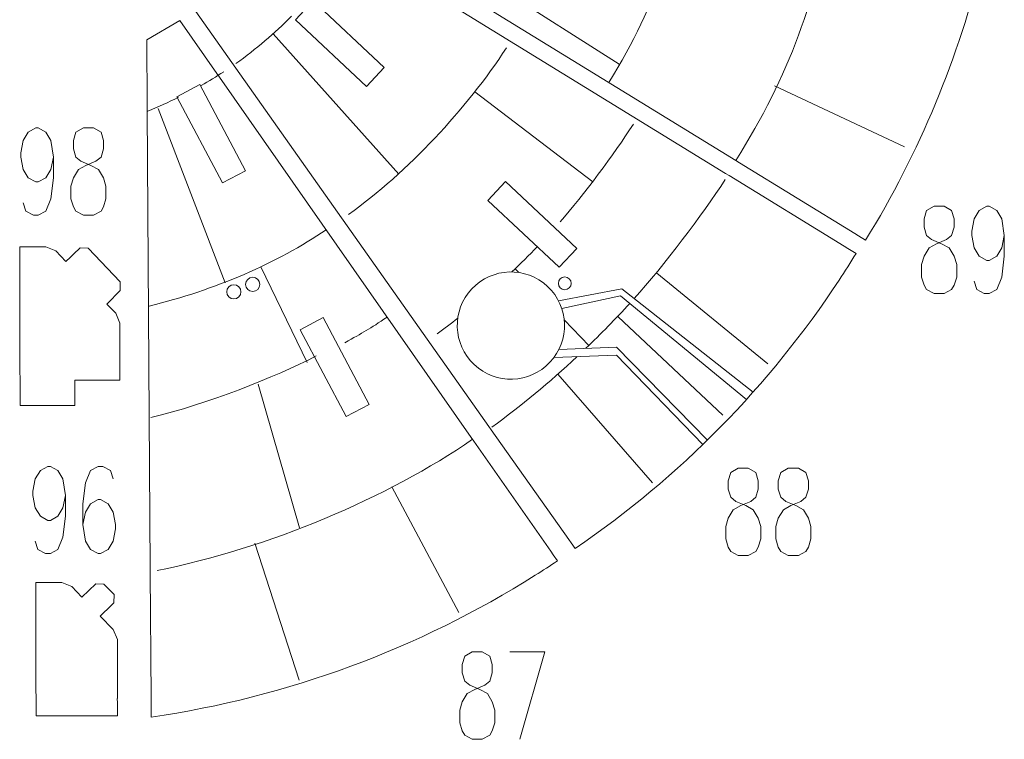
# Model space of a CAD drawing. Header units: inches. Extents: x -7.1 to 7.1, y -5.5 to 5.4.
# Tile 10 of 13: x 1.8 to 6.8, y -5.5 to -1.8. Entities that reach past the tile are written whole.
import ezdxf

# ---------------------------------------------------------------- set-up
doc = ezdxf.new("R2010")
doc.units = ezdxf.units.IN
doc.header["$MEASUREMENT"] = 0
doc.layers.add('Layer 1', color=7, linetype='Continuous')

msp = doc.modelspace()

# ---------------------------------------------------------------- linework, layer by layer
at = {"layer": 'Layer 1', "color": 5, "lineweight": 9}
for centre, major_axis in [((2.9593, -3.1499), (0, 0.0365)), ((4.5635, -3.1447), (0, 0.033)), ((2.8621, -3.1881), (0, 0.0365))]:
    msp.add_ellipse(centre, major_axis=major_axis, ratio=1, dxfattribs=at)
at = {"layer": 'Layer 1', "lineweight": 9}
for points in [[(5.4427, -2.5128), (5.4427, -2.5128), (3.0267, -1.0289), (3.0267, -1.0289)], [(5.3905, -2.5794), (5.3905, -2.5794), (2.9911, -1.1051), (2.9911, -1.1051)], [(4.0826, -3.9369), (4.0826, -3.9369), (2.7876, -2.0845), (2.7876, -2.0845)], [(2.4172, -2.2549), (2.4172, -2.2549), (2.4325, -4.6105), (2.4325, -4.6105)], [(6.055, -2.8889), (6.055, -2.8889), (5.4615, -2.5244), (5.4615, -2.5244)], [(5.9992, -2.9534), (5.9992, -2.9534), (5.4093, -2.591), (5.4093, -2.591)], [(4.1858, -3.8979), (4.1858, -3.8979), (4.5837, -4.4609), (4.5837, -4.4609)], [(4.4912, -4.5213), (4.4912, -4.5213), (4.0953, -3.955), (4.0953, -3.955)], [(2.4327, -4.6327), (2.4327, -4.6327), (2.4369, -5.2735), (2.4369, -5.2735)]]:
    msp.add_open_spline(points, degree=3, dxfattribs=at)
at = {"layer": 'Layer 1', "color": 1, "lineweight": 9}
for points in [[(5.9571, -1.1611), (5.8516, -1.691), (5.7207, -2.0707), (5.4427, -2.5128)], [(5.0742, -1.5155), (5.0056, -1.7196), (4.9184, -1.9049), (4.7896, -2.1117)], [(3.1594, -1.7709), (3.0715, -1.8602), (2.9757, -1.9416), (2.8731, -2.0141)], [(4.2637, -1.9343), (4.0564, -2.2506), (3.7583, -2.5705), (3.4517, -2.7909)], [(2.81, -2.0569), (2.7722, -2.0816), (2.7336, -2.1052), (2.6941, -2.1274)], [(2.7749, -2.0663), (2.7749, -2.0663), (2.7877, -2.0844), (2.7877, -2.0844)], [(2.4171, -2.2328), (2.4171, -2.2328), (2.4172, -2.2549), (2.4172, -2.2549)], [(4.9161, -2.3268), (4.8156, -2.4806), (4.6602, -2.6917), (4.5393, -2.8291)], [(5.4427, -2.5128), (5.4427, -2.5128), (5.4615, -2.5244), (5.4615, -2.5244)], [(5.3905, -2.5794), (5.3905, -2.5794), (5.4093, -2.591), (5.4093, -2.591)], [(5.3881, -2.6111), (5.2688, -2.7941), (5.0736, -3.0525), (4.9196, -3.223)], [(3.3366, -2.8697), (3.0878, -3.0387), (2.7636, -3.1797), (2.4271, -3.2616)], [(6.055, -2.8889), (6.055, -2.8889), (6.0739, -2.9005), (6.0739, -2.9005)], [(5.9992, -2.9534), (5.9992, -2.9534), (6.018, -2.965), (6.018, -2.965)], [(2.0218, -3.0106), (2.0218, -3.0106), (2.0375, -2.995), (2.0375, -2.995)], [(2.2361, -3.2235), (2.2361, -3.2235), (2.2518, -3.2079), (2.2518, -3.2079)], [(4.8973, -3.2476), (4.8247, -3.3269), (4.7493, -3.4041), (4.6718, -3.4784)], [(1.7622, -3.4601), (1.7622, -3.4601), (1.7622, -3.438), (1.7622, -3.438)], [(3.2851, -3.5177), (3.0721, -3.6274), (2.7253, -3.7651), (2.4347, -3.8345)], [(4.6269, -3.5208), (4.4856, -3.6529), (4.3381, -3.7752), (4.189, -3.8836)], [(2.0443, -3.7182), (2.0443, -3.7182), (2.0443, -3.6961), (2.0443, -3.6961)], [(4.1731, -3.8798), (4.1731, -3.8798), (4.1858, -3.8979), (4.1858, -3.8979)], [(4.089, -3.9459), (3.6579, -4.246), (3.0359, -4.5069), (2.4675, -4.621)], [(4.0826, -3.9369), (4.0826, -3.9369), (4.0953, -3.955), (4.0953, -3.955)], [(4.5837, -4.4609), (4.5837, -4.4609), (4.5965, -4.479), (4.5965, -4.479)], [(4.4911, -4.5213), (4.4911, -4.5213), (4.5038, -4.5394), (4.5038, -4.5394)], [(2.4325, -4.6105), (2.4325, -4.6105), (2.4327, -4.6327), (2.4327, -4.6327)], [(2.2121, -4.819), (2.2121, -4.819), (2.1962, -4.8344), (2.1962, -4.8344)], [(1.8447, -5.0856), (1.8447, -5.0856), (1.8447, -5.1077), (1.8447, -5.1077)], [(2.2631, -5.2787), (2.2631, -5.2787), (2.2633, -5.3008), (2.2633, -5.3008)], [(2.4367, -5.2735), (2.4367, -5.2735), (2.4368, -5.2956), (2.4368, -5.2956)]]:
    msp.add_open_spline(points, degree=3, dxfattribs=at)
at = {"layer": 'Layer 1', "lineweight": 9}
for points, knots in [([(6.0739, -2.9005), (6.0739, -2.9005), (6.1102, -2.9228), (6.1102, -2.9228), (6.1102, -2.9228), (6.3866, -2.4732), (6.5901, -1.9831), (6.7134, -1.4705), (6.7134, -1.4705), (6.724, -1.426), (6.7341, -1.3814), (6.7437, -1.3367), (6.7437, -1.3367), (6.7437, -1.3367), (6.7121, -1.3301), (6.7121, -1.3301)], [0, 0, 0, 0, 0.2, 0.2, 0.2, 0.2, 0.4, 0.4, 0.4, 0.4, 0.6, 0.6, 0.6, 0.6, 1, 1, 1, 1]), ([(2.5866, -1.4997), (2.5866, -1.4997), (2.6673, -1.6013), (2.6673, -1.6013), (2.6673, -1.6013), (2.6673, -1.6013), (2.6666, -1.748), (2.6666, -1.748), (2.6666, -1.748), (2.6666, -1.748), (4.1731, -3.8798), (4.1731, -3.8798)], [0, 0, 0, 0, 0.25, 0.25, 0.25, 0.25, 0.5, 0.5, 0.5, 0.5, 1, 1, 1, 1]), ([(3.179, -1.7895), (3.179, -1.7895), (3.2698, -1.6928), (3.2698, -1.6928), (3.2698, -1.6928), (3.2698, -1.6928), (3.6348, -2.0354), (3.6348, -2.0354), (3.6348, -2.0354), (3.6348, -2.0354), (3.544, -2.1321), (3.544, -2.1321), (3.544, -2.1321), (3.544, -2.1321), (3.179, -1.7895), (3.179, -1.7895)], [0, 0, 0, 0, 0.2, 0.2, 0.2, 0.2, 0.4, 0.4, 0.4, 0.4, 0.6, 0.6, 0.6, 0.6, 1, 1, 1, 1]), ([(2.775, -2.0663), (2.775, -2.0663), (2.5849, -1.7945), (2.5849, -1.7945), (2.5849, -1.7945), (2.5849, -1.7945), (2.4149, -1.8926), (2.4149, -1.8926), (2.4149, -1.8926), (2.4149, -1.8926), (2.4171, -2.2328), (2.4171, -2.2328)], [0, 0, 0, 0, 0.25, 0.25, 0.25, 0.25, 0.5, 0.5, 0.5, 0.5, 1, 1, 1, 1]), ([(2.5697, -2.1853), (2.5697, -2.1853), (2.6876, -2.1229), (2.6876, -2.1229), (2.6876, -2.1229), (2.6876, -2.1229), (2.922, -2.5661), (2.922, -2.5661), (2.922, -2.5661), (2.922, -2.5661), (2.8041, -2.6284), (2.8041, -2.6284), (2.8041, -2.6284), (2.8041, -2.6284), (2.5697, -2.1853), (2.5697, -2.1853)], [0, 0, 0, 0, 0.2, 0.2, 0.2, 0.2, 0.4, 0.4, 0.4, 0.4, 0.6, 0.6, 0.6, 0.6, 1, 1, 1, 1]), ([(4.1686, -2.7184), (4.1686, -2.7184), (4.2594, -2.6216), (4.2594, -2.6216), (4.2594, -2.6216), (4.2594, -2.6216), (4.6256, -2.9654), (4.6256, -2.9654), (4.6256, -2.9654), (4.6256, -2.9654), (4.5348, -3.0621), (4.5348, -3.0621), (4.5348, -3.0621), (4.5348, -3.0621), (4.1686, -2.7184), (4.1686, -2.7184)], [0, 0, 0, 0, 0.2, 0.2, 0.2, 0.2, 0.4, 0.4, 0.4, 0.4, 0.6, 0.6, 0.6, 0.6, 1, 1, 1, 1]), ([(2.0217, -3.0105), (2.0217, -3.0105), (1.9989, -3.0326), (1.9989, -3.0326), (1.9989, -3.0326), (1.9989, -3.0326), (1.9465, -2.9783), (1.9465, -2.9783), (1.9465, -2.9783), (1.9465, -2.9783), (1.8956, -2.9567), (1.8956, -2.9567), (1.8956, -2.9567), (1.8956, -2.9567), (1.7612, -2.9567), (1.7612, -2.9567), (1.7612, -2.9567), (1.7612, -2.9567), (1.7622, -3.438), (1.7622, -3.438)], [0, 0, 0, 0, 0.166667, 0.166667, 0.166667, 0.166667, 0.333333, 0.333333, 0.333333, 0.333333, 0.5, 0.5, 0.5, 0.5, 0.666667, 0.666667, 0.666667, 0.666667, 1, 1, 1, 1]), ([(2.2517, -3.2078), (2.2517, -3.2078), (2.2782, -3.1807), (2.2782, -3.1807), (2.2782, -3.1807), (2.2782, -3.1807), (2.2785, -3.1374), (2.2785, -3.1374), (2.2785, -3.1374), (2.2785, -3.1374), (2.1135, -2.9635), (2.1135, -2.9635), (2.1135, -2.9635), (2.1135, -2.9635), (2.0713, -2.9626), (2.0713, -2.9626), (2.0713, -2.9626), (2.0713, -2.9626), (2.0376, -2.9951), (2.0376, -2.9951)], [0, 0, 0, 0, 0.166667, 0.166667, 0.166667, 0.166667, 0.333333, 0.333333, 0.333333, 0.333333, 0.5, 0.5, 0.5, 0.5, 0.666667, 0.666667, 0.666667, 0.666667, 1, 1, 1, 1]), ([(4.5965, -4.479), (4.5965, -4.479), (4.617, -4.508), (4.617, -4.508), (4.617, -4.508), (5.1553, -4.1401), (5.616, -3.6712), (5.974, -3.1276), (5.974, -3.1276), (6.0039, -3.0822), (6.0323, -3.0376), (6.0607, -2.9912), (6.0607, -2.9912), (6.0607, -2.9912), (6.018, -2.965), (6.018, -2.965)], [0, 0, 0, 0, 0.2, 0.2, 0.2, 0.2, 0.4, 0.4, 0.4, 0.4, 0.6, 0.6, 0.6, 0.6, 1, 1, 1, 1]), ([(4.0855, -3.173), (3.9814, -3.284), (3.9869, -3.4583), (4.0978, -3.5624), (4.0978, -3.5624), (4.2088, -3.6665), (4.3831, -3.661), (4.4872, -3.5501), (4.4872, -3.5501), (4.5913, -3.4391), (4.5858, -3.2648), (4.4749, -3.1607), (4.4749, -3.1607), (4.364, -3.0566), (4.1896, -3.0621), (4.0855, -3.173)], [0, 0, 0, 0, 0.2, 0.2, 0.2, 0.2, 0.4, 0.4, 0.4, 0.4, 0.6, 0.6, 0.6, 0.6, 1, 1, 1, 1]), ([(2.0443, -3.6961), (2.0443, -3.6961), (2.0443, -3.6421), (2.0443, -3.6421), (2.0443, -3.6421), (2.0443, -3.6421), (2.2764, -3.6421), (2.2764, -3.6421), (2.2764, -3.6421), (2.2764, -3.6421), (2.2764, -3.3498), (2.2764, -3.3498), (2.2764, -3.3498), (2.2764, -3.3498), (2.2556, -3.2982), (2.2556, -3.2982), (2.2556, -3.2982), (2.2556, -3.2982), (2.2097, -3.2508), (2.2097, -3.2508), (2.2097, -3.2508), (2.2097, -3.2508), (2.2362, -3.2236), (2.2362, -3.2236)], [0, 0, 0, 0, 0.142857, 0.142857, 0.142857, 0.142857, 0.285714, 0.285714, 0.285714, 0.285714, 0.428571, 0.428571, 0.428571, 0.428571, 0.571429, 0.571429, 0.571429, 0.571429, 0.714286, 0.714286, 0.714286, 0.714286, 1, 1, 1, 1]), ([(3.2032, -3.3829), (3.2032, -3.3829), (3.3211, -3.3205), (3.3211, -3.3205), (3.3211, -3.3205), (3.3211, -3.3205), (3.5571, -3.7667), (3.5571, -3.7667), (3.5571, -3.7667), (3.5571, -3.7667), (3.4392, -3.8291), (3.4392, -3.8291), (3.4392, -3.8291), (3.4392, -3.8291), (3.2032, -3.3829), (3.2032, -3.3829)], [0, 0, 0, 0, 0.2, 0.2, 0.2, 0.2, 0.4, 0.4, 0.4, 0.4, 0.6, 0.6, 0.6, 0.6, 1, 1, 1, 1]), ([(1.7622, -3.4601), (1.7622, -3.4601), (1.7628, -3.7721), (1.7628, -3.7721), (1.7628, -3.7721), (1.7628, -3.7721), (2.0443, -3.7721), (2.0443, -3.7721), (2.0443, -3.7721), (2.0443, -3.7721), (2.0443, -3.7182), (2.0443, -3.7182)], [0, 0, 0, 0, 0.25, 0.25, 0.25, 0.25, 0.5, 0.5, 0.5, 0.5, 1, 1, 1, 1]), ([(4.4114, -4.6449), (4.4507, -4.6201), (4.4871, -4.5966), (4.5257, -4.5707), (4.5257, -4.5707), (4.5257, -4.5707), (4.5039, -4.5394), (4.5039, -4.5394)], [0, 0, 0, 0, 0.333333, 0.333333, 0.333333, 0.333333, 1, 1, 1, 1]), ([(2.437, -5.2956), (2.437, -5.2956), (2.4375, -5.374), (2.4375, -5.374), (2.4375, -5.374), (3.1398, -5.2716), (3.8121, -5.0231), (4.4114, -4.6449)], [0, 0, 0, 0, 0.333333, 0.333333, 0.333333, 0.333333, 1, 1, 1, 1]), ([(2.2121, -4.819), (2.2121, -4.819), (2.2458, -4.7865), (2.2458, -4.7865), (2.2458, -4.7865), (2.2458, -4.7865), (2.2465, -4.744), (2.2465, -4.744), (2.2465, -4.744), (2.2465, -4.744), (2.1942, -4.6899), (2.1942, -4.6899), (2.1942, -4.6899), (2.1942, -4.6899), (2.1518, -4.6892), (2.1518, -4.6892), (2.1518, -4.6892), (2.1518, -4.6892), (2.0814, -4.7572), (2.0814, -4.7572), (2.0814, -4.7572), (2.0814, -4.7572), (2.0289, -4.703), (2.0289, -4.703), (2.0289, -4.703), (2.0289, -4.703), (1.9781, -4.6814), (1.9781, -4.6814), (1.9781, -4.6814), (1.9781, -4.6814), (1.8437, -4.6814), (1.8437, -4.6814), (1.8437, -4.6814), (1.8439, -4.7691), (1.8444, -4.9979), (1.8447, -5.0856)], [0, 0, 0, 0, 0.1, 0.1, 0.1, 0.1, 0.2, 0.2, 0.2, 0.2, 0.3, 0.3, 0.3, 0.3, 0.4, 0.4, 0.4, 0.4, 0.5, 0.5, 0.5, 0.5, 0.6, 0.6, 0.6, 0.6, 0.7, 0.7, 0.7, 0.7, 0.8, 0.8, 0.8, 0.8, 1, 1, 1, 1]), ([(2.2632, -5.2787), (2.2632, -5.2787), (2.2632, -4.9754), (2.2632, -4.9754), (2.2632, -4.9754), (2.2632, -4.9754), (2.2424, -4.9239), (2.2424, -4.9239), (2.2424, -4.9239), (2.2424, -4.9239), (2.1754, -4.8545), (2.1754, -4.8545), (2.1754, -4.8545), (2.1754, -4.8545), (2.1962, -4.8344), (2.1962, -4.8344)], [0, 0, 0, 0, 0.2, 0.2, 0.2, 0.2, 0.4, 0.4, 0.4, 0.4, 0.6, 0.6, 0.6, 0.6, 1, 1, 1, 1]), ([(1.8447, -5.1077), (1.8449, -5.1941), (1.8451, -5.2804), (1.8453, -5.3668), (1.8453, -5.3668), (1.8453, -5.3668), (2.2632, -5.3668), (2.2632, -5.3668), (2.2632, -5.3668), (2.2632, -5.3668), (2.2632, -5.3008), (2.2632, -5.3008)], [0, 0, 0, 0, 0.25, 0.25, 0.25, 0.25, 0.5, 0.5, 0.5, 0.5, 1, 1, 1, 1])]:
    msp.add_open_spline(points, degree=3, knots=knots, dxfattribs=at)
at = {"layer": 'Layer 1', "color": 5, "lineweight": 9}
for points in [[(4.2276, -1.6253), (4.2276, -1.6253), (4.8425, -2.0173), (4.8425, -2.0173)], [(3.7105, -2.5828), (3.7105, -2.5828), (3.064, -1.8619), (3.064, -1.8619)], [(4.1014, -2.1599), (4.1014, -2.1599), (4.708, -2.6235), (4.708, -2.6235)], [(5.6424, -2.1302), (5.6424, -2.1302), (6.3092, -2.4434), (6.3092, -2.4434)], [(2.5776, -2.1884), (2.5257, -2.2135), (2.4732, -2.2375), (2.42, -2.2603)], [(2.8174, -3.1412), (2.8174, -3.1412), (2.4723, -2.2468), (2.4723, -2.2468)], [(4.4221, -2.9563), (4.3795, -3.0006), (4.3357, -3.0439), (4.2909, -3.0861)], [(3.0006, -3.0597), (3.0006, -3.0597), (3.2391, -3.5515), (3.2391, -3.5515)], [(4.3088, -3.0692), (4.3088, -3.0692), (4.328, -3.0892), (4.328, -3.0892)], [(5.0366, -3.0921), (5.0366, -3.0921), (5.6072, -3.5583), (5.6072, -3.5583)], [(3.6499, -3.3178), (3.5605, -3.3793), (3.527, -3.3972), (3.4321, -3.4505)], [(4.0135, -3.324), (3.9787, -3.351), (3.9435, -3.3774), (3.9079, -3.4033)], [(4.5603, -3.3324), (4.5603, -3.3324), (4.6881, -3.4662), (4.6881, -3.4662)], [(4.8374, -3.3165), (4.8374, -3.3165), (5.3752, -3.8228), (5.3752, -3.8228)], [(4.5282, -3.6116), (4.5282, -3.6116), (5.0137, -4.1702), (5.0137, -4.1702)], [(2.9864, -3.6622), (2.9864, -3.6622), (3.1991, -4.4013), (3.1991, -4.4013)], [(3.6741, -4.1905), (3.6741, -4.1905), (4.0181, -4.836), (4.0181, -4.836)], [(2.9695, -4.48), (2.9695, -4.48), (3.1975, -5.1843), (3.1975, -5.1843)]]:
    msp.add_open_spline(points, degree=3, dxfattribs=at)
at = {"layer": 'Layer 1', "color": 1, "lineweight": 9}
for points, knots in [([(1.9342, -2.4954), (1.9342, -2.4954), (1.9214, -2.5595), (1.9214, -2.5595), (1.9214, -2.5595), (1.9214, -2.5595), (1.8955, -2.6025), (1.8955, -2.6025), (1.8955, -2.6025), (1.8955, -2.6025), (1.8569, -2.6236), (1.8569, -2.6236), (1.8569, -2.6236), (1.8569, -2.6236), (1.8441, -2.6236), (1.8441, -2.6236), (1.8441, -2.6236), (1.8441, -2.6236), (1.8055, -2.6025), (1.8055, -2.6025), (1.8055, -2.6025), (1.8055, -2.6025), (1.7796, -2.5595), (1.7796, -2.5595), (1.7796, -2.5595), (1.7796, -2.5595), (1.7668, -2.4954), (1.7668, -2.4954), (1.7668, -2.4954), (1.7668, -2.4954), (1.7668, -2.4742), (1.7668, -2.4742), (1.7668, -2.4742), (1.7668, -2.4742), (1.7796, -2.4101), (1.7796, -2.4101), (1.7796, -2.4101), (1.7796, -2.4101), (1.8055, -2.3672), (1.8055, -2.3672), (1.8055, -2.3672), (1.8055, -2.3672), (1.8441, -2.346), (1.8441, -2.346), (1.8441, -2.346), (1.8441, -2.346), (1.8569, -2.346), (1.8569, -2.346), (1.8569, -2.346), (1.8569, -2.346), (1.8955, -2.3672), (1.8955, -2.3672), (1.8955, -2.3672), (1.8955, -2.3672), (1.9214, -2.4101), (1.9214, -2.4101), (1.9214, -2.4101), (1.9214, -2.4101), (1.9342, -2.4954), (1.9342, -2.4954), (1.9342, -2.4954), (1.9342, -2.4954), (1.9342, -2.6025), (1.9342, -2.6025), (1.9342, -2.6025), (1.9342, -2.6025), (1.9214, -2.7095), (1.9214, -2.7095), (1.9214, -2.7095), (1.9214, -2.7095), (1.8955, -2.7737), (1.8955, -2.7737), (1.8955, -2.7737), (1.8955, -2.7737), (1.8569, -2.7948), (1.8569, -2.7948), (1.8569, -2.7948), (1.8569, -2.7948), (1.8314, -2.7948), (1.8314, -2.7948), (1.8314, -2.7948), (1.8314, -2.7948), (1.7927, -2.7737), (1.7927, -2.7737), (1.7927, -2.7737), (1.7927, -2.7737), (1.7796, -2.7307), (1.7796, -2.7307)], [0, 0, 0, 0, 0.043478, 0.043478, 0.043478, 0.043478, 0.086957, 0.086957, 0.086957, 0.086957, 0.130435, 0.130435, 0.130435, 0.130435, 0.173913, 0.173913, 0.173913, 0.173913, 0.217391, 0.217391, 0.217391, 0.217391, 0.26087, 0.26087, 0.26087, 0.26087, 0.304348, 0.304348, 0.304348, 0.304348, 0.347826, 0.347826, 0.347826, 0.347826, 0.391304, 0.391304, 0.391304, 0.391304, 0.434783, 0.434783, 0.434783, 0.434783, 0.478261, 0.478261, 0.478261, 0.478261, 0.521739, 0.521739, 0.521739, 0.521739, 0.565217, 0.565217, 0.565217, 0.565217, 0.608696, 0.608696, 0.608696, 0.608696, 0.652174, 0.652174, 0.652174, 0.652174, 0.695652, 0.695652, 0.695652, 0.695652, 0.73913, 0.73913, 0.73913, 0.73913, 0.782609, 0.782609, 0.782609, 0.782609, 0.826087, 0.826087, 0.826087, 0.826087, 0.869565, 0.869565, 0.869565, 0.869565, 0.913043, 0.913043, 0.913043, 0.913043, 1, 1, 1, 1]), ([(2.0888, -2.346), (2.0888, -2.346), (2.0502, -2.3672), (2.0502, -2.3672), (2.0502, -2.3672), (2.0502, -2.3672), (2.0374, -2.4101), (2.0374, -2.4101), (2.0374, -2.4101), (2.0374, -2.4101), (2.0374, -2.4531), (2.0374, -2.4531), (2.0374, -2.4531), (2.0374, -2.4531), (2.0502, -2.4954), (2.0502, -2.4954), (2.0502, -2.4954), (2.0502, -2.4954), (2.0761, -2.5172), (2.0761, -2.5172), (2.0761, -2.5172), (2.0761, -2.5172), (2.1275, -2.5384), (2.1275, -2.5384), (2.1275, -2.5384), (2.1275, -2.5384), (2.1662, -2.5595), (2.1662, -2.5595), (2.1662, -2.5595), (2.1662, -2.5595), (2.1921, -2.6025), (2.1921, -2.6025), (2.1921, -2.6025), (2.1921, -2.6025), (2.2048, -2.6454), (2.2048, -2.6454), (2.2048, -2.6454), (2.2048, -2.6454), (2.2048, -2.7095), (2.2048, -2.7095), (2.2048, -2.7095), (2.2048, -2.7095), (2.1921, -2.7519), (2.1921, -2.7519), (2.1921, -2.7519), (2.1921, -2.7519), (2.1793, -2.7737), (2.1793, -2.7737), (2.1793, -2.7737), (2.1793, -2.7737), (2.1406, -2.7948), (2.1406, -2.7948), (2.1406, -2.7948), (2.1406, -2.7948), (2.0888, -2.7948), (2.0888, -2.7948), (2.0888, -2.7948), (2.0888, -2.7948), (2.0502, -2.7737), (2.0502, -2.7737), (2.0502, -2.7737), (2.0502, -2.7737), (2.0374, -2.7519), (2.0374, -2.7519), (2.0374, -2.7519), (2.0374, -2.7519), (2.0247, -2.7095), (2.0247, -2.7095), (2.0247, -2.7095), (2.0247, -2.7095), (2.0247, -2.6454), (2.0247, -2.6454), (2.0247, -2.6454), (2.0247, -2.6454), (2.0374, -2.6025), (2.0374, -2.6025), (2.0374, -2.6025), (2.0374, -2.6025), (2.0633, -2.5595), (2.0633, -2.5595), (2.0633, -2.5595), (2.0633, -2.5595), (2.102, -2.5384), (2.102, -2.5384), (2.102, -2.5384), (2.102, -2.5384), (2.1534, -2.5172), (2.1534, -2.5172), (2.1534, -2.5172), (2.1534, -2.5172), (2.1793, -2.4954), (2.1793, -2.4954), (2.1793, -2.4954), (2.1793, -2.4954), (2.1921, -2.4531), (2.1921, -2.4531), (2.1921, -2.4531), (2.1921, -2.4531), (2.1921, -2.4101), (2.1921, -2.4101), (2.1921, -2.4101), (2.1921, -2.4101), (2.1793, -2.3672), (2.1793, -2.3672), (2.1793, -2.3672), (2.1793, -2.3672), (2.1406, -2.346), (2.1406, -2.346), (2.1406, -2.346), (2.1406, -2.346), (2.0888, -2.346), (2.0888, -2.346)], [0, 0, 0, 0, 0.034483, 0.034483, 0.034483, 0.034483, 0.068966, 0.068966, 0.068966, 0.068966, 0.103448, 0.103448, 0.103448, 0.103448, 0.137931, 0.137931, 0.137931, 0.137931, 0.172414, 0.172414, 0.172414, 0.172414, 0.206897, 0.206897, 0.206897, 0.206897, 0.241379, 0.241379, 0.241379, 0.241379, 0.275862, 0.275862, 0.275862, 0.275862, 0.310345, 0.310345, 0.310345, 0.310345, 0.344828, 0.344828, 0.344828, 0.344828, 0.37931, 0.37931, 0.37931, 0.37931, 0.413793, 0.413793, 0.413793, 0.413793, 0.448276, 0.448276, 0.448276, 0.448276, 0.482759, 0.482759, 0.482759, 0.482759, 0.517241, 0.517241, 0.517241, 0.517241, 0.551724, 0.551724, 0.551724, 0.551724, 0.586207, 0.586207, 0.586207, 0.586207, 0.62069, 0.62069, 0.62069, 0.62069, 0.655172, 0.655172, 0.655172, 0.655172, 0.689655, 0.689655, 0.689655, 0.689655, 0.724138, 0.724138, 0.724138, 0.724138, 0.758621, 0.758621, 0.758621, 0.758621, 0.793103, 0.793103, 0.793103, 0.793103, 0.827586, 0.827586, 0.827586, 0.827586, 0.862069, 0.862069, 0.862069, 0.862069, 0.896552, 0.896552, 0.896552, 0.896552, 0.931034, 0.931034, 0.931034, 0.931034, 1, 1, 1, 1]), ([(6.4623, -2.7488), (6.4623, -2.7488), (6.4237, -2.77), (6.4237, -2.77), (6.4237, -2.77), (6.4237, -2.77), (6.4105, -2.8129), (6.4105, -2.8129), (6.4105, -2.8129), (6.4105, -2.8129), (6.4105, -2.8559), (6.4105, -2.8559), (6.4105, -2.8559), (6.4105, -2.8559), (6.4237, -2.8982), (6.4237, -2.8982), (6.4237, -2.8982), (6.4237, -2.8982), (6.4492, -2.92), (6.4492, -2.92), (6.4492, -2.92), (6.4492, -2.92), (6.501, -2.9411), (6.501, -2.9411), (6.501, -2.9411), (6.501, -2.9411), (6.5397, -2.9623), (6.5397, -2.9623), (6.5397, -2.9623), (6.5397, -2.9623), (6.5652, -3.0053), (6.5652, -3.0053), (6.5652, -3.0053), (6.5652, -3.0053), (6.5783, -3.0482), (6.5783, -3.0482), (6.5783, -3.0482), (6.5783, -3.0482), (6.5783, -3.1123), (6.5783, -3.1123), (6.5783, -3.1123), (6.5783, -3.1123), (6.5652, -3.1546), (6.5652, -3.1546), (6.5652, -3.1546), (6.5652, -3.1546), (6.5524, -3.1764), (6.5524, -3.1764), (6.5524, -3.1764), (6.5524, -3.1764), (6.5138, -3.1976), (6.5138, -3.1976), (6.5138, -3.1976), (6.5138, -3.1976), (6.4623, -3.1976), (6.4623, -3.1976), (6.4623, -3.1976), (6.4623, -3.1976), (6.4237, -3.1764), (6.4237, -3.1764), (6.4237, -3.1764), (6.4237, -3.1764), (6.4105, -3.1546), (6.4105, -3.1546), (6.4105, -3.1546), (6.4105, -3.1546), (6.3978, -3.1123), (6.3978, -3.1123), (6.3978, -3.1123), (6.3978, -3.1123), (6.3978, -3.0482), (6.3978, -3.0482), (6.3978, -3.0482), (6.3978, -3.0482), (6.4105, -3.0053), (6.4105, -3.0053), (6.4105, -3.0053), (6.4105, -3.0053), (6.4364, -2.9623), (6.4364, -2.9623), (6.4364, -2.9623), (6.4364, -2.9623), (6.4751, -2.9411), (6.4751, -2.9411), (6.4751, -2.9411), (6.4751, -2.9411), (6.5265, -2.92), (6.5265, -2.92), (6.5265, -2.92), (6.5265, -2.92), (6.5524, -2.8982), (6.5524, -2.8982), (6.5524, -2.8982), (6.5524, -2.8982), (6.5652, -2.8559), (6.5652, -2.8559), (6.5652, -2.8559), (6.5652, -2.8559), (6.5652, -2.8129), (6.5652, -2.8129), (6.5652, -2.8129), (6.5652, -2.8129), (6.5524, -2.77), (6.5524, -2.77), (6.5524, -2.77), (6.5524, -2.77), (6.5138, -2.7488), (6.5138, -2.7488), (6.5138, -2.7488), (6.5138, -2.7488), (6.4623, -2.7488), (6.4623, -2.7488)], [0, 0, 0, 0, 0.034483, 0.034483, 0.034483, 0.034483, 0.068966, 0.068966, 0.068966, 0.068966, 0.103448, 0.103448, 0.103448, 0.103448, 0.137931, 0.137931, 0.137931, 0.137931, 0.172414, 0.172414, 0.172414, 0.172414, 0.206897, 0.206897, 0.206897, 0.206897, 0.241379, 0.241379, 0.241379, 0.241379, 0.275862, 0.275862, 0.275862, 0.275862, 0.310345, 0.310345, 0.310345, 0.310345, 0.344828, 0.344828, 0.344828, 0.344828, 0.37931, 0.37931, 0.37931, 0.37931, 0.413793, 0.413793, 0.413793, 0.413793, 0.448276, 0.448276, 0.448276, 0.448276, 0.482759, 0.482759, 0.482759, 0.482759, 0.517241, 0.517241, 0.517241, 0.517241, 0.551724, 0.551724, 0.551724, 0.551724, 0.586207, 0.586207, 0.586207, 0.586207, 0.62069, 0.62069, 0.62069, 0.62069, 0.655172, 0.655172, 0.655172, 0.655172, 0.689655, 0.689655, 0.689655, 0.689655, 0.724138, 0.724138, 0.724138, 0.724138, 0.758621, 0.758621, 0.758621, 0.758621, 0.793103, 0.793103, 0.793103, 0.793103, 0.827586, 0.827586, 0.827586, 0.827586, 0.862069, 0.862069, 0.862069, 0.862069, 0.896552, 0.896552, 0.896552, 0.896552, 0.931034, 0.931034, 0.931034, 0.931034, 1, 1, 1, 1]), ([(6.823, -2.8982), (6.823, -2.8982), (6.8103, -2.9623), (6.8103, -2.9623), (6.8103, -2.9623), (6.8103, -2.9623), (6.7844, -3.0053), (6.7844, -3.0053), (6.7844, -3.0053), (6.7844, -3.0053), (6.7457, -3.0264), (6.7457, -3.0264), (6.7457, -3.0264), (6.7457, -3.0264), (6.733, -3.0264), (6.733, -3.0264), (6.733, -3.0264), (6.733, -3.0264), (6.6943, -3.0053), (6.6943, -3.0053), (6.6943, -3.0053), (6.6943, -3.0053), (6.6684, -2.9623), (6.6684, -2.9623), (6.6684, -2.9623), (6.6684, -2.9623), (6.6556, -2.8982), (6.6556, -2.8982), (6.6556, -2.8982), (6.6556, -2.8982), (6.6556, -2.877), (6.6556, -2.877), (6.6556, -2.877), (6.6556, -2.877), (6.6684, -2.8129), (6.6684, -2.8129), (6.6684, -2.8129), (6.6684, -2.8129), (6.6943, -2.77), (6.6943, -2.77), (6.6943, -2.77), (6.6943, -2.77), (6.733, -2.7488), (6.733, -2.7488), (6.733, -2.7488), (6.733, -2.7488), (6.7457, -2.7488), (6.7457, -2.7488), (6.7457, -2.7488), (6.7457, -2.7488), (6.7844, -2.77), (6.7844, -2.77), (6.7844, -2.77), (6.7844, -2.77), (6.8103, -2.8129), (6.8103, -2.8129), (6.8103, -2.8129), (6.8103, -2.8129), (6.823, -2.8982), (6.823, -2.8982), (6.823, -2.8982), (6.823, -2.8982), (6.823, -3.0053), (6.823, -3.0053), (6.823, -3.0053), (6.823, -3.0053), (6.8103, -3.1123), (6.8103, -3.1123), (6.8103, -3.1123), (6.8103, -3.1123), (6.7844, -3.1764), (6.7844, -3.1764), (6.7844, -3.1764), (6.7844, -3.1764), (6.7457, -3.1976), (6.7457, -3.1976), (6.7457, -3.1976), (6.7457, -3.1976), (6.7198, -3.1976), (6.7198, -3.1976), (6.7198, -3.1976), (6.7198, -3.1976), (6.6812, -3.1764), (6.6812, -3.1764), (6.6812, -3.1764), (6.6812, -3.1764), (6.6684, -3.1335), (6.6684, -3.1335)], [0, 0, 0, 0, 0.043478, 0.043478, 0.043478, 0.043478, 0.086957, 0.086957, 0.086957, 0.086957, 0.130435, 0.130435, 0.130435, 0.130435, 0.173913, 0.173913, 0.173913, 0.173913, 0.217391, 0.217391, 0.217391, 0.217391, 0.26087, 0.26087, 0.26087, 0.26087, 0.304348, 0.304348, 0.304348, 0.304348, 0.347826, 0.347826, 0.347826, 0.347826, 0.391304, 0.391304, 0.391304, 0.391304, 0.434783, 0.434783, 0.434783, 0.434783, 0.478261, 0.478261, 0.478261, 0.478261, 0.521739, 0.521739, 0.521739, 0.521739, 0.565217, 0.565217, 0.565217, 0.565217, 0.608696, 0.608696, 0.608696, 0.608696, 0.652174, 0.652174, 0.652174, 0.652174, 0.695652, 0.695652, 0.695652, 0.695652, 0.73913, 0.73913, 0.73913, 0.73913, 0.782609, 0.782609, 0.782609, 0.782609, 0.826087, 0.826087, 0.826087, 0.826087, 0.869565, 0.869565, 0.869565, 0.869565, 0.913043, 0.913043, 0.913043, 0.913043, 1, 1, 1, 1]), ([(4.5312, -3.2352), (4.5312, -3.2352), (4.8562, -3.1733), (4.8562, -3.1733), (4.8562, -3.1733), (4.8562, -3.1733), (5.5321, -3.7031), (5.5321, -3.7031)], [0, 0, 0, 0, 0.333333, 0.333333, 0.333333, 0.333333, 1, 1, 1, 1]), ([(4.5476, -3.2739), (4.5476, -3.2739), (4.8493, -3.208), (4.8493, -3.208), (4.8493, -3.208), (4.8493, -3.208), (5.4971, -3.742), (5.4971, -3.742)], [0, 0, 0, 0, 0.333333, 0.333333, 0.333333, 0.333333, 1, 1, 1, 1]), ([(4.5332, -3.484), (4.5332, -3.484), (4.8285, -3.4719), (4.8285, -3.4719), (4.8285, -3.4719), (4.8285, -3.4719), (5.2968, -3.9499), (5.2968, -3.9499)], [0, 0, 0, 0, 0.333333, 0.333333, 0.333333, 0.333333, 1, 1, 1, 1]), ([(4.508, -3.5251), (4.508, -3.5251), (4.8285, -3.5136), (4.8285, -3.5136), (4.8285, -3.5136), (4.8285, -3.5136), (5.2729, -3.9732), (5.2729, -3.9732)], [0, 0, 0, 0, 0.333333, 0.333333, 0.333333, 0.333333, 1, 1, 1, 1]), ([(1.9961, -4.2345), (1.9961, -4.2345), (1.9834, -4.2986), (1.9834, -4.2986), (1.9834, -4.2986), (1.9834, -4.2986), (1.9575, -4.3416), (1.9575, -4.3416), (1.9575, -4.3416), (1.9575, -4.3416), (1.9188, -4.3627), (1.9188, -4.3627), (1.9188, -4.3627), (1.9188, -4.3627), (1.9061, -4.3627), (1.9061, -4.3627), (1.9061, -4.3627), (1.9061, -4.3627), (1.8674, -4.3416), (1.8674, -4.3416), (1.8674, -4.3416), (1.8674, -4.3416), (1.8415, -4.2986), (1.8415, -4.2986), (1.8415, -4.2986), (1.8415, -4.2986), (1.8287, -4.2345), (1.8287, -4.2345), (1.8287, -4.2345), (1.8287, -4.2345), (1.8287, -4.2133), (1.8287, -4.2133), (1.8287, -4.2133), (1.8287, -4.2133), (1.8415, -4.1492), (1.8415, -4.1492), (1.8415, -4.1492), (1.8415, -4.1492), (1.8674, -4.1063), (1.8674, -4.1063), (1.8674, -4.1063), (1.8674, -4.1063), (1.9061, -4.0851), (1.9061, -4.0851), (1.9061, -4.0851), (1.9061, -4.0851), (1.9188, -4.0851), (1.9188, -4.0851), (1.9188, -4.0851), (1.9188, -4.0851), (1.9575, -4.1063), (1.9575, -4.1063), (1.9575, -4.1063), (1.9575, -4.1063), (1.9834, -4.1492), (1.9834, -4.1492), (1.9834, -4.1492), (1.9834, -4.1492), (1.9961, -4.2345), (1.9961, -4.2345), (1.9961, -4.2345), (1.9961, -4.2345), (1.9961, -4.3416), (1.9961, -4.3416), (1.9961, -4.3416), (1.9961, -4.3416), (1.9834, -4.4486), (1.9834, -4.4486), (1.9834, -4.4486), (1.9834, -4.4486), (1.9575, -4.5128), (1.9575, -4.5128), (1.9575, -4.5128), (1.9575, -4.5128), (1.9188, -4.5339), (1.9188, -4.5339), (1.9188, -4.5339), (1.9188, -4.5339), (1.8933, -4.5339), (1.8933, -4.5339), (1.8933, -4.5339), (1.8933, -4.5339), (1.8546, -4.5128), (1.8546, -4.5128), (1.8546, -4.5128), (1.8546, -4.5128), (1.8415, -4.4698), (1.8415, -4.4698)], [0, 0, 0, 0, 0.043478, 0.043478, 0.043478, 0.043478, 0.086957, 0.086957, 0.086957, 0.086957, 0.130435, 0.130435, 0.130435, 0.130435, 0.173913, 0.173913, 0.173913, 0.173913, 0.217391, 0.217391, 0.217391, 0.217391, 0.26087, 0.26087, 0.26087, 0.26087, 0.304348, 0.304348, 0.304348, 0.304348, 0.347826, 0.347826, 0.347826, 0.347826, 0.391304, 0.391304, 0.391304, 0.391304, 0.434783, 0.434783, 0.434783, 0.434783, 0.478261, 0.478261, 0.478261, 0.478261, 0.521739, 0.521739, 0.521739, 0.521739, 0.565217, 0.565217, 0.565217, 0.565217, 0.608696, 0.608696, 0.608696, 0.608696, 0.652174, 0.652174, 0.652174, 0.652174, 0.695652, 0.695652, 0.695652, 0.695652, 0.73913, 0.73913, 0.73913, 0.73913, 0.782609, 0.782609, 0.782609, 0.782609, 0.826087, 0.826087, 0.826087, 0.826087, 0.869565, 0.869565, 0.869565, 0.869565, 0.913043, 0.913043, 0.913043, 0.913043, 1, 1, 1, 1]), ([(2.2412, -4.1492), (2.2412, -4.1492), (2.2281, -4.1063), (2.2281, -4.1063), (2.2281, -4.1063), (2.2281, -4.1063), (2.1894, -4.0851), (2.1894, -4.0851), (2.1894, -4.0851), (2.1894, -4.0851), (2.1639, -4.0851), (2.1639, -4.0851), (2.1639, -4.0851), (2.1639, -4.0851), (2.1253, -4.1063), (2.1253, -4.1063), (2.1253, -4.1063), (2.1253, -4.1063), (2.0994, -4.1704), (2.0994, -4.1704), (2.0994, -4.1704), (2.0994, -4.1704), (2.0866, -4.2775), (2.0866, -4.2775), (2.0866, -4.2775), (2.0866, -4.2775), (2.0866, -4.3845), (2.0866, -4.3845), (2.0866, -4.3845), (2.0866, -4.3845), (2.0994, -4.4698), (2.0994, -4.4698), (2.0994, -4.4698), (2.0994, -4.4698), (2.1253, -4.5128), (2.1253, -4.5128), (2.1253, -4.5128), (2.1253, -4.5128), (2.1639, -4.5339), (2.1639, -4.5339), (2.1639, -4.5339), (2.1639, -4.5339), (2.1767, -4.5339), (2.1767, -4.5339), (2.1767, -4.5339), (2.1767, -4.5339), (2.2153, -4.5128), (2.2153, -4.5128), (2.2153, -4.5128), (2.2153, -4.5128), (2.2412, -4.4698), (2.2412, -4.4698), (2.2412, -4.4698), (2.2412, -4.4698), (2.254, -4.4057), (2.254, -4.4057), (2.254, -4.4057), (2.254, -4.4057), (2.254, -4.3845), (2.254, -4.3845), (2.254, -4.3845), (2.254, -4.3845), (2.2412, -4.3204), (2.2412, -4.3204), (2.2412, -4.3204), (2.2412, -4.3204), (2.2153, -4.2775), (2.2153, -4.2775), (2.2153, -4.2775), (2.2153, -4.2775), (2.1767, -4.2563), (2.1767, -4.2563), (2.1767, -4.2563), (2.1767, -4.2563), (2.1639, -4.2563), (2.1639, -4.2563), (2.1639, -4.2563), (2.1639, -4.2563), (2.1253, -4.2775), (2.1253, -4.2775), (2.1253, -4.2775), (2.1253, -4.2775), (2.0994, -4.3204), (2.0994, -4.3204), (2.0994, -4.3204), (2.0994, -4.3204), (2.0866, -4.3845), (2.0866, -4.3845)], [0, 0, 0, 0, 0.043478, 0.043478, 0.043478, 0.043478, 0.086957, 0.086957, 0.086957, 0.086957, 0.130435, 0.130435, 0.130435, 0.130435, 0.173913, 0.173913, 0.173913, 0.173913, 0.217391, 0.217391, 0.217391, 0.217391, 0.26087, 0.26087, 0.26087, 0.26087, 0.304348, 0.304348, 0.304348, 0.304348, 0.347826, 0.347826, 0.347826, 0.347826, 0.391304, 0.391304, 0.391304, 0.391304, 0.434783, 0.434783, 0.434783, 0.434783, 0.478261, 0.478261, 0.478261, 0.478261, 0.521739, 0.521739, 0.521739, 0.521739, 0.565217, 0.565217, 0.565217, 0.565217, 0.608696, 0.608696, 0.608696, 0.608696, 0.652174, 0.652174, 0.652174, 0.652174, 0.695652, 0.695652, 0.695652, 0.695652, 0.73913, 0.73913, 0.73913, 0.73913, 0.782609, 0.782609, 0.782609, 0.782609, 0.826087, 0.826087, 0.826087, 0.826087, 0.869565, 0.869565, 0.869565, 0.869565, 0.913043, 0.913043, 0.913043, 0.913043, 1, 1, 1, 1]), ([(5.4552, -4.0947), (5.4552, -4.0947), (5.4166, -4.1159), (5.4166, -4.1159), (5.4166, -4.1159), (5.4166, -4.1159), (5.4034, -4.1588), (5.4034, -4.1588), (5.4034, -4.1588), (5.4034, -4.1588), (5.4034, -4.2018), (5.4034, -4.2018), (5.4034, -4.2018), (5.4034, -4.2018), (5.4166, -4.2441), (5.4166, -4.2441), (5.4166, -4.2441), (5.4166, -4.2441), (5.4421, -4.2659), (5.4421, -4.2659), (5.4421, -4.2659), (5.4421, -4.2659), (5.4939, -4.2871), (5.4939, -4.2871), (5.4939, -4.2871), (5.4939, -4.2871), (5.5325, -4.3082), (5.5325, -4.3082), (5.5325, -4.3082), (5.5325, -4.3082), (5.558, -4.3512), (5.558, -4.3512), (5.558, -4.3512), (5.558, -4.3512), (5.5712, -4.3941), (5.5712, -4.3941), (5.5712, -4.3941), (5.5712, -4.3941), (5.5712, -4.4583), (5.5712, -4.4583), (5.5712, -4.4583), (5.5712, -4.4583), (5.558, -4.5006), (5.558, -4.5006), (5.558, -4.5006), (5.558, -4.5006), (5.5453, -4.5224), (5.5453, -4.5224), (5.5453, -4.5224), (5.5453, -4.5224), (5.5066, -4.5435), (5.5066, -4.5435), (5.5066, -4.5435), (5.5066, -4.5435), (5.4552, -4.5435), (5.4552, -4.5435), (5.4552, -4.5435), (5.4552, -4.5435), (5.4166, -4.5224), (5.4166, -4.5224), (5.4166, -4.5224), (5.4166, -4.5224), (5.4034, -4.5006), (5.4034, -4.5006), (5.4034, -4.5006), (5.4034, -4.5006), (5.3906, -4.4583), (5.3906, -4.4583), (5.3906, -4.4583), (5.3906, -4.4583), (5.3906, -4.3941), (5.3906, -4.3941), (5.3906, -4.3941), (5.3906, -4.3941), (5.4034, -4.3512), (5.4034, -4.3512), (5.4034, -4.3512), (5.4034, -4.3512), (5.4293, -4.3082), (5.4293, -4.3082), (5.4293, -4.3082), (5.4293, -4.3082), (5.468, -4.2871), (5.468, -4.2871), (5.468, -4.2871), (5.468, -4.2871), (5.5194, -4.2659), (5.5194, -4.2659), (5.5194, -4.2659), (5.5194, -4.2659), (5.5453, -4.2441), (5.5453, -4.2441), (5.5453, -4.2441), (5.5453, -4.2441), (5.558, -4.2018), (5.558, -4.2018), (5.558, -4.2018), (5.558, -4.2018), (5.558, -4.1588), (5.558, -4.1588), (5.558, -4.1588), (5.558, -4.1588), (5.5453, -4.1159), (5.5453, -4.1159), (5.5453, -4.1159), (5.5453, -4.1159), (5.5066, -4.0947), (5.5066, -4.0947), (5.5066, -4.0947), (5.5066, -4.0947), (5.4552, -4.0947), (5.4552, -4.0947)], [0, 0, 0, 0, 0.034483, 0.034483, 0.034483, 0.034483, 0.068966, 0.068966, 0.068966, 0.068966, 0.103448, 0.103448, 0.103448, 0.103448, 0.137931, 0.137931, 0.137931, 0.137931, 0.172414, 0.172414, 0.172414, 0.172414, 0.206897, 0.206897, 0.206897, 0.206897, 0.241379, 0.241379, 0.241379, 0.241379, 0.275862, 0.275862, 0.275862, 0.275862, 0.310345, 0.310345, 0.310345, 0.310345, 0.344828, 0.344828, 0.344828, 0.344828, 0.37931, 0.37931, 0.37931, 0.37931, 0.413793, 0.413793, 0.413793, 0.413793, 0.448276, 0.448276, 0.448276, 0.448276, 0.482759, 0.482759, 0.482759, 0.482759, 0.517241, 0.517241, 0.517241, 0.517241, 0.551724, 0.551724, 0.551724, 0.551724, 0.586207, 0.586207, 0.586207, 0.586207, 0.62069, 0.62069, 0.62069, 0.62069, 0.655172, 0.655172, 0.655172, 0.655172, 0.689655, 0.689655, 0.689655, 0.689655, 0.724138, 0.724138, 0.724138, 0.724138, 0.758621, 0.758621, 0.758621, 0.758621, 0.793103, 0.793103, 0.793103, 0.793103, 0.827586, 0.827586, 0.827586, 0.827586, 0.862069, 0.862069, 0.862069, 0.862069, 0.896552, 0.896552, 0.896552, 0.896552, 0.931034, 0.931034, 0.931034, 0.931034, 1, 1, 1, 1]), ([(5.7127, -4.0947), (5.7127, -4.0947), (5.674, -4.1159), (5.674, -4.1159), (5.674, -4.1159), (5.674, -4.1159), (5.6613, -4.1588), (5.6613, -4.1588), (5.6613, -4.1588), (5.6613, -4.1588), (5.6613, -4.2018), (5.6613, -4.2018), (5.6613, -4.2018), (5.6613, -4.2018), (5.674, -4.2441), (5.674, -4.2441), (5.674, -4.2441), (5.674, -4.2441), (5.6999, -4.2659), (5.6999, -4.2659), (5.6999, -4.2659), (5.6999, -4.2659), (5.7514, -4.2871), (5.7514, -4.2871), (5.7514, -4.2871), (5.7514, -4.2871), (5.79, -4.3082), (5.79, -4.3082), (5.79, -4.3082), (5.79, -4.3082), (5.8159, -4.3512), (5.8159, -4.3512), (5.8159, -4.3512), (5.8159, -4.3512), (5.8287, -4.3941), (5.8287, -4.3941), (5.8287, -4.3941), (5.8287, -4.3941), (5.8287, -4.4583), (5.8287, -4.4583), (5.8287, -4.4583), (5.8287, -4.4583), (5.8159, -4.5006), (5.8159, -4.5006), (5.8159, -4.5006), (5.8159, -4.5006), (5.8032, -4.5224), (5.8032, -4.5224), (5.8032, -4.5224), (5.8032, -4.5224), (5.7645, -4.5435), (5.7645, -4.5435), (5.7645, -4.5435), (5.7645, -4.5435), (5.7127, -4.5435), (5.7127, -4.5435), (5.7127, -4.5435), (5.7127, -4.5435), (5.674, -4.5224), (5.674, -4.5224), (5.674, -4.5224), (5.674, -4.5224), (5.6613, -4.5006), (5.6613, -4.5006), (5.6613, -4.5006), (5.6613, -4.5006), (5.6485, -4.4583), (5.6485, -4.4583), (5.6485, -4.4583), (5.6485, -4.4583), (5.6485, -4.3941), (5.6485, -4.3941), (5.6485, -4.3941), (5.6485, -4.3941), (5.6613, -4.3512), (5.6613, -4.3512), (5.6613, -4.3512), (5.6613, -4.3512), (5.6872, -4.3082), (5.6872, -4.3082), (5.6872, -4.3082), (5.6872, -4.3082), (5.7258, -4.2871), (5.7258, -4.2871), (5.7258, -4.2871), (5.7258, -4.2871), (5.7773, -4.2659), (5.7773, -4.2659), (5.7773, -4.2659), (5.7773, -4.2659), (5.8032, -4.2441), (5.8032, -4.2441), (5.8032, -4.2441), (5.8032, -4.2441), (5.8159, -4.2018), (5.8159, -4.2018), (5.8159, -4.2018), (5.8159, -4.2018), (5.8159, -4.1588), (5.8159, -4.1588), (5.8159, -4.1588), (5.8159, -4.1588), (5.8032, -4.1159), (5.8032, -4.1159), (5.8032, -4.1159), (5.8032, -4.1159), (5.7645, -4.0947), (5.7645, -4.0947), (5.7645, -4.0947), (5.7645, -4.0947), (5.7127, -4.0947), (5.7127, -4.0947)], [0, 0, 0, 0, 0.034483, 0.034483, 0.034483, 0.034483, 0.068966, 0.068966, 0.068966, 0.068966, 0.103448, 0.103448, 0.103448, 0.103448, 0.137931, 0.137931, 0.137931, 0.137931, 0.172414, 0.172414, 0.172414, 0.172414, 0.206897, 0.206897, 0.206897, 0.206897, 0.241379, 0.241379, 0.241379, 0.241379, 0.275862, 0.275862, 0.275862, 0.275862, 0.310345, 0.310345, 0.310345, 0.310345, 0.344828, 0.344828, 0.344828, 0.344828, 0.37931, 0.37931, 0.37931, 0.37931, 0.413793, 0.413793, 0.413793, 0.413793, 0.448276, 0.448276, 0.448276, 0.448276, 0.482759, 0.482759, 0.482759, 0.482759, 0.517241, 0.517241, 0.517241, 0.517241, 0.551724, 0.551724, 0.551724, 0.551724, 0.586207, 0.586207, 0.586207, 0.586207, 0.62069, 0.62069, 0.62069, 0.62069, 0.655172, 0.655172, 0.655172, 0.655172, 0.689655, 0.689655, 0.689655, 0.689655, 0.724138, 0.724138, 0.724138, 0.724138, 0.758621, 0.758621, 0.758621, 0.758621, 0.793103, 0.793103, 0.793103, 0.793103, 0.827586, 0.827586, 0.827586, 0.827586, 0.862069, 0.862069, 0.862069, 0.862069, 0.896552, 0.896552, 0.896552, 0.896552, 0.931034, 0.931034, 0.931034, 0.931034, 1, 1, 1, 1]), ([(4.0881, -5.0392), (4.0881, -5.0392), (4.0494, -5.0603), (4.0494, -5.0603), (4.0494, -5.0603), (4.0494, -5.0603), (4.0363, -5.1033), (4.0363, -5.1033), (4.0363, -5.1033), (4.0363, -5.1033), (4.0363, -5.1462), (4.0363, -5.1462), (4.0363, -5.1462), (4.0363, -5.1462), (4.0494, -5.1886), (4.0494, -5.1886), (4.0494, -5.1886), (4.0494, -5.1886), (4.0749, -5.2104), (4.0749, -5.2104), (4.0749, -5.2104), (4.0749, -5.2104), (4.1267, -5.2315), (4.1267, -5.2315), (4.1267, -5.2315), (4.1267, -5.2315), (4.1654, -5.2527), (4.1654, -5.2527), (4.1654, -5.2527), (4.1654, -5.2527), (4.1909, -5.2956), (4.1909, -5.2956), (4.1909, -5.2956), (4.1909, -5.2956), (4.2041, -5.3386), (4.2041, -5.3386), (4.2041, -5.3386), (4.2041, -5.3386), (4.2041, -5.4027), (4.2041, -5.4027), (4.2041, -5.4027), (4.2041, -5.4027), (4.1909, -5.445), (4.1909, -5.445), (4.1909, -5.445), (4.1909, -5.445), (4.1782, -5.4668), (4.1782, -5.4668), (4.1782, -5.4668), (4.1782, -5.4668), (4.1395, -5.488), (4.1395, -5.488), (4.1395, -5.488), (4.1395, -5.488), (4.0881, -5.488), (4.0881, -5.488), (4.0881, -5.488), (4.0881, -5.488), (4.0494, -5.4668), (4.0494, -5.4668), (4.0494, -5.4668), (4.0494, -5.4668), (4.0363, -5.445), (4.0363, -5.445), (4.0363, -5.445), (4.0363, -5.445), (4.0235, -5.4027), (4.0235, -5.4027), (4.0235, -5.4027), (4.0235, -5.4027), (4.0235, -5.3386), (4.0235, -5.3386), (4.0235, -5.3386), (4.0235, -5.3386), (4.0363, -5.2956), (4.0363, -5.2956), (4.0363, -5.2956), (4.0363, -5.2956), (4.0622, -5.2527), (4.0622, -5.2527), (4.0622, -5.2527), (4.0622, -5.2527), (4.1008, -5.2315), (4.1008, -5.2315), (4.1008, -5.2315), (4.1008, -5.2315), (4.1523, -5.2104), (4.1523, -5.2104), (4.1523, -5.2104), (4.1523, -5.2104), (4.1782, -5.1886), (4.1782, -5.1886), (4.1782, -5.1886), (4.1782, -5.1886), (4.1909, -5.1462), (4.1909, -5.1462), (4.1909, -5.1462), (4.1909, -5.1462), (4.1909, -5.1033), (4.1909, -5.1033), (4.1909, -5.1033), (4.1909, -5.1033), (4.1782, -5.0603), (4.1782, -5.0603), (4.1782, -5.0603), (4.1782, -5.0603), (4.1395, -5.0392), (4.1395, -5.0392), (4.1395, -5.0392), (4.1395, -5.0392), (4.0881, -5.0392), (4.0881, -5.0392)], [0, 0, 0, 0, 0.034483, 0.034483, 0.034483, 0.034483, 0.068966, 0.068966, 0.068966, 0.068966, 0.103448, 0.103448, 0.103448, 0.103448, 0.137931, 0.137931, 0.137931, 0.137931, 0.172414, 0.172414, 0.172414, 0.172414, 0.206897, 0.206897, 0.206897, 0.206897, 0.241379, 0.241379, 0.241379, 0.241379, 0.275862, 0.275862, 0.275862, 0.275862, 0.310345, 0.310345, 0.310345, 0.310345, 0.344828, 0.344828, 0.344828, 0.344828, 0.37931, 0.37931, 0.37931, 0.37931, 0.413793, 0.413793, 0.413793, 0.413793, 0.448276, 0.448276, 0.448276, 0.448276, 0.482759, 0.482759, 0.482759, 0.482759, 0.517241, 0.517241, 0.517241, 0.517241, 0.551724, 0.551724, 0.551724, 0.551724, 0.586207, 0.586207, 0.586207, 0.586207, 0.62069, 0.62069, 0.62069, 0.62069, 0.655172, 0.655172, 0.655172, 0.655172, 0.689655, 0.689655, 0.689655, 0.689655, 0.724138, 0.724138, 0.724138, 0.724138, 0.758621, 0.758621, 0.758621, 0.758621, 0.793103, 0.793103, 0.793103, 0.793103, 0.827586, 0.827586, 0.827586, 0.827586, 0.862069, 0.862069, 0.862069, 0.862069, 0.896552, 0.896552, 0.896552, 0.896552, 0.931034, 0.931034, 0.931034, 0.931034, 1, 1, 1, 1]), ([(4.2814, -5.0392), (4.2814, -5.0392), (4.4615, -5.0392), (4.4615, -5.0392), (4.4615, -5.0392), (4.4615, -5.0392), (4.3328, -5.488), (4.3328, -5.488)], [0, 0, 0, 0, 0.333333, 0.333333, 0.333333, 0.333333, 1, 1, 1, 1])]:
    msp.add_open_spline(points, degree=3, knots=knots, dxfattribs=at)

doc.saveas('drawing.dxf')
